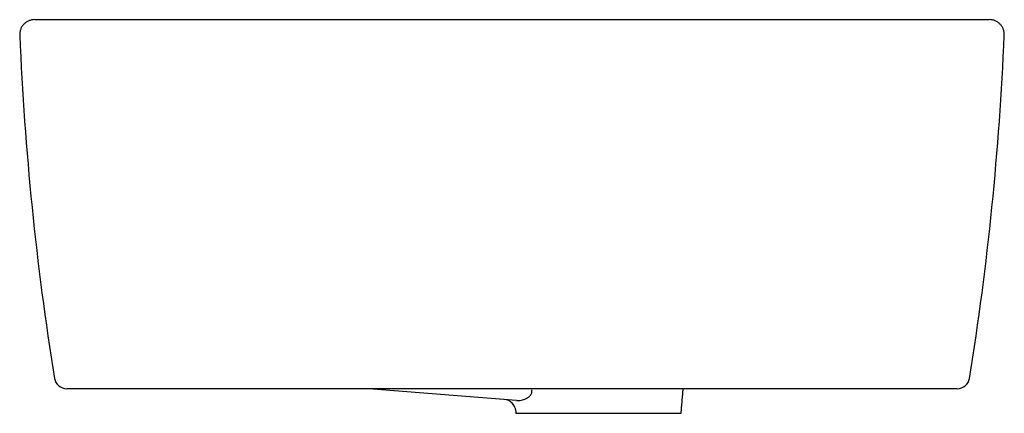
# Model space of a CAD drawing. Header units: millimetres. Extents: x 5707.473 to 5707.872, y 2425.858 to 2426.018.
import ezdxf

# ---------------------------------------------------------------- set-up
doc = ezdxf.new("R2010")
doc.units = ezdxf.units.MM
doc.layers.add('SANINDUSA', color=3, linetype='Continuous')

msp = doc.modelspace()

# ---------------------------------------------------------------- linework, layer by layer
at = {"layer": 'SANINDUSA'}
for p, q in [((5707.674302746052, 2425.862884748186), (5707.614322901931, 2425.867668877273)), ((5707.707522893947, 2425.857668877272), (5707.674022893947, 2425.857668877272)), ((5707.741022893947, 2425.857668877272), (5707.707522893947, 2425.857668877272))]:
    msp.add_line(p, q, dxfattribs=at)
for centre, radius, start, end in [((5708.671596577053, 2426.061837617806), 1.2, 182.4081263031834, 189.1082473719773), ((5706.673222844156, 2426.061837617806), 1.2, 350.8917526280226, 357.5918736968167), ((5707.491815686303, 2425.872848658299), 0.00518021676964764, 190.8067782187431, 269.2568403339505), ((5707.853003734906, 2425.872848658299), 0.005180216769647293, 270.7431596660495, 349.1932217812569), ((5707.668948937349, 2425.858295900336), 0.005000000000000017, 4.71494021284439, 85.439612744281)]:
    msp.add_arc(centre, radius, start, end, dxfattribs=at)
for points, knots in [([(5707.478651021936, 2426.017668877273), (5707.478244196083, 2426.017668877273), (5707.477842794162, 2426.017627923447), (5707.477248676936, 2426.01750619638), (5707.477051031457, 2426.017455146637), (5707.4766651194, 2426.017334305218), (5707.476476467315, 2426.017264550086), (5707.475923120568, 2426.017027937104), (5707.475570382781, 2426.016833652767), (5707.474901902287, 2426.016370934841), (5707.474596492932, 2426.016109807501), (5707.474179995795, 2426.015675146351), (5707.474048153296, 2426.015523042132), (5707.473798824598, 2426.015204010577), (5707.473681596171, 2426.015037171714), (5707.473359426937, 2426.014525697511), (5707.473180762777, 2426.014166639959), (5707.472967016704, 2426.013600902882), (5707.472904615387, 2426.013406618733), (5707.472800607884, 2426.013015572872), (5707.472758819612, 2426.012818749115), (5707.472663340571, 2426.012224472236), (5707.472639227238, 2426.011823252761), (5707.472656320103, 2426.011416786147)], [0, 0, 0, 0, 0.124999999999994, 0.124999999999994, 0.187499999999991, 0.187499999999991, 0.249999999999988, 0.249999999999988, 0.37499999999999, 0.37499999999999, 0.499999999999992, 0.499999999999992, 0.562499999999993, 0.562499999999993, 0.624999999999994, 0.624999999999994, 0.749999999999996, 0.749999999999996, 0.812499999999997, 0.812499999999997, 0.874999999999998, 0.874999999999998, 1, 1, 1, 1]), ([(5707.478774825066, 2426.017668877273), (5707.478776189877, 2426.017668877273), (5707.478826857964, 2426.017668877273), (5707.478976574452, 2426.017668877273), (5707.479038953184, 2426.017668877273), (5707.479187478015, 2426.017668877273), (5707.479273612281, 2426.017668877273), (5707.479762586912, 2426.017668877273), (5707.480338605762, 2426.017668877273), (5707.481290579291, 2426.017668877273), (5707.481492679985, 2426.017668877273), (5707.481920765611, 2426.017668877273), (5707.48214668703, 2426.017668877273), (5707.482852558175, 2426.017668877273), (5707.483362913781, 2426.017668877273), (5707.485010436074, 2426.017668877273), (5707.486262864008, 2426.017668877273), (5707.487675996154, 2426.017668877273)], [0, 0, 0, 0, 0.1250000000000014, 0.1250000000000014, 0.1875000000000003, 0.1875000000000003, 0.2499999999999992, 0.2499999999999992, 0.5000000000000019, 0.5000000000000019, 0.5625000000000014, 0.5625000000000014, 0.6250000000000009, 0.6250000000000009, 0.7499999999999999, 0.7499999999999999, 1, 1, 1, 1]), ([(5707.487675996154, 2426.017668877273), (5707.493857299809, 2426.017668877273), (5707.500302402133, 2426.017668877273), (5707.508686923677, 2426.017668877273), (5707.510380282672, 2426.017668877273), (5707.513800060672, 2426.017668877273), (5707.515527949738, 2426.017668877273), (5707.520743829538, 2426.017668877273), (5707.524267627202, 2426.017668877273), (5707.534975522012, 2426.017668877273), (5707.54229569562, 2426.017668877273), (5707.55729262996, 2426.017668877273), (5707.56496959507, 2426.017668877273), (5707.576756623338, 2426.017668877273), (5707.580730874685, 2426.017668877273), (5707.586761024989, 2426.017668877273), (5707.588782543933, 2426.017668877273), (5707.592848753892, 2426.017668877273), (5707.594896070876, 2426.017668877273), (5707.605151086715, 2426.017668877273), (5707.613416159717, 2426.017668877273), (5707.630066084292, 2426.017668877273), (5707.638450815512, 2426.017668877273), (5707.655339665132, 2426.017668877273), (5707.663843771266, 2426.017668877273), (5707.672409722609, 2426.017668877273)], [0, 0, 0, 0, 0.1249999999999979, 0.1249999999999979, 0.1562499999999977, 0.1562499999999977, 0.1874999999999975, 0.1874999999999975, 0.2499999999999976, 0.2499999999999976, 0.3749999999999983, 0.3749999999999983, 0.499999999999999, 0.499999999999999, 0.5624999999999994, 0.5624999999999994, 0.5937499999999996, 0.5937499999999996, 0.6249999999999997, 0.6249999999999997, 0.7499999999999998, 0.7499999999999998, 0.8749999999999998, 0.8749999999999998, 1, 1, 1, 1]), ([(5707.672409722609, 2426.017668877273), (5707.680976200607, 2426.017668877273), (5707.689515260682, 2426.017668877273), (5707.7001552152, 2426.017668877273), (5707.702281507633, 2426.017668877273), (5707.706530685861, 2426.017668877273), (5707.708654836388, 2426.017668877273), (5707.714998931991, 2426.017668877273), (5707.71919743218, 2426.017668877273), (5707.731701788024, 2426.017668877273), (5707.739916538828, 2426.017668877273), (5707.756108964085, 2426.017668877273), (5707.764086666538, 2426.017668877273), (5707.775873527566, 2426.017668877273), (5707.779772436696, 2426.017668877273), (5707.785575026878, 2426.017668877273), (5707.787501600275, 2426.017668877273), (5707.791339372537, 2426.017668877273), (5707.793252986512, 2426.017668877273), (5707.802745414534, 2426.017668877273), (5707.810100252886, 2426.017668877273), (5707.82434375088, 2426.017668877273), (5707.831231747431, 2426.017668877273), (5707.844540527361, 2426.017668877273), (5707.850961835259, 2426.017668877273), (5707.857143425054, 2426.017668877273)], [0, 0, 0, 0, 0.1250000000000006, 0.1250000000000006, 0.1562500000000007, 0.1562500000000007, 0.1875000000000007, 0.1875000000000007, 0.2500000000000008, 0.2500000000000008, 0.3750000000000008, 0.3750000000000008, 0.5000000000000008, 0.5000000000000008, 0.5625000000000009, 0.5625000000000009, 0.5937500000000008, 0.5937500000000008, 0.6250000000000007, 0.6250000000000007, 0.7500000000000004, 0.7500000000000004, 0.8750000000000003, 0.8750000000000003, 1, 1, 1, 1]), ([(5707.857143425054, 2426.017668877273), (5707.857850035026, 2426.017668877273), (5707.858519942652, 2426.017668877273), (5707.859469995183, 2426.017668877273), (5707.85977801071, 2426.017668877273), (5707.860371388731, 2426.017668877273), (5707.860657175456, 2426.017668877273), (5707.862032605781, 2426.017668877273), (5707.862963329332, 2426.017668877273), (5707.863914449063, 2426.017668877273), (5707.864093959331, 2426.017668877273), (5707.864431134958, 2426.017668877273), (5707.864588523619, 2426.017668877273), (5707.865022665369, 2426.017668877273), (5707.865263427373, 2426.017668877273), (5707.865843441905, 2426.017668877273), (5707.866041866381, 2426.017668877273), (5707.866044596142, 2426.017668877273)], [0, 0, 0, 0, 0.1249999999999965, 0.1249999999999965, 0.1874999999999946, 0.1874999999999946, 0.2499999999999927, 0.2499999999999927, 0.4999999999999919, 0.4999999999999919, 0.5624999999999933, 0.5624999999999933, 0.6249999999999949, 0.6249999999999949, 0.7499999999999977, 0.7499999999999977, 1, 1, 1, 1]), ([(5707.872163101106, 2426.011416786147), (5707.87218019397, 2426.011823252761), (5707.872156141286, 2426.012226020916), (5707.872059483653, 2426.012824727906), (5707.872016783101, 2426.013024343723), (5707.871912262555, 2426.013414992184), (5707.871850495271, 2426.013606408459), (5707.871637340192, 2426.014169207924), (5707.871458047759, 2426.014529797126), (5707.871023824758, 2426.015217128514), (5707.870775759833, 2426.015533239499), (5707.870358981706, 2426.015967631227), (5707.870212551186, 2426.016105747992), (5707.869904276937, 2426.016368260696), (5707.869742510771, 2426.016492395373), (5707.869245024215, 2426.016835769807), (5707.868893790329, 2426.017029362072), (5707.868337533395, 2426.017266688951), (5707.868146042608, 2426.017337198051), (5707.867759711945, 2426.017457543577), (5707.867564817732, 2426.017507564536), (5707.866975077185, 2426.017627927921), (5707.866575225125, 2426.017668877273), (5707.866168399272, 2426.017668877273)], [0, 0, 0, 0, 0.1250000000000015, 0.1250000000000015, 0.1875000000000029, 0.1875000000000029, 0.2500000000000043, 0.2500000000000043, 0.3750000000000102, 0.3750000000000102, 0.5000000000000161, 0.5000000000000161, 0.5625000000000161, 0.5625000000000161, 0.625000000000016, 0.625000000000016, 0.750000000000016, 0.750000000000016, 0.812500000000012, 0.812500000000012, 0.8750000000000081, 0.8750000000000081, 1, 1, 1, 1]), ([(5707.500989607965, 2425.867668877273), (5707.500255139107, 2425.867668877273), (5707.499558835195, 2425.867668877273), (5707.498571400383, 2425.867668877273), (5707.498251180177, 2425.867668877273), (5707.497634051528, 2425.867668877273), (5707.497336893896, 2425.867668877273), (5707.495907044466, 2425.867668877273), (5707.494940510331, 2425.867668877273), (5707.493953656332, 2425.867668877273), (5707.493767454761, 2425.867668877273), (5707.493417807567, 2425.867668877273), (5707.493254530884, 2425.867668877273), (5707.492804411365, 2425.867668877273), (5707.492555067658, 2425.867668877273), (5707.4919549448, 2425.867668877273), (5707.491750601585, 2425.867668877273), (5707.491748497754, 2425.867668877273)], [0, 0, 0, 0, 0.1250000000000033, 0.1250000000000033, 0.1875000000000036, 0.1875000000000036, 0.250000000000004, 0.250000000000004, 0.5000000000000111, 0.5000000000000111, 0.562500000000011, 0.562500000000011, 0.6250000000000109, 0.6250000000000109, 0.7500000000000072, 0.7500000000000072, 1, 1, 1, 1]), ([(5707.672409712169, 2425.867668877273), (5707.664469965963, 2425.867668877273), (5707.656590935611, 2425.867668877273), (5707.640949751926, 2425.867668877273), (5707.633187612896, 2425.867668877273), (5707.6177800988, 2425.867668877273), (5707.61013485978, 2425.867668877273), (5707.600652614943, 2425.867668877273), (5707.598759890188, 2425.867668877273), (5707.59498195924, 2425.867668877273), (5707.593097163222, 2425.867668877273), (5707.587483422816, 2425.867668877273), (5707.583785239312, 2425.867668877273), (5707.572821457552, 2425.867668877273), (5707.565686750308, 2425.867668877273), (5707.551759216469, 2425.867668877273), (5707.544966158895, 2425.867668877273), (5707.535035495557, 2425.867668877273), (5707.531768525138, 2425.867668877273), (5707.52693421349, 2425.867668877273), (5707.525333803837, 2425.867668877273), (5707.522155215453, 2425.867668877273), (5707.520575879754, 2425.867668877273), (5707.512760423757, 2425.867668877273), (5707.506752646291, 2425.867668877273), (5707.500989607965, 2425.867668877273)], [0, 0, 0, 0, 0.1249999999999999, 0.1249999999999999, 0.2499999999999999, 0.2499999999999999, 0.3749999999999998, 0.3749999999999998, 0.4062499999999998, 0.4062499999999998, 0.4374999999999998, 0.4374999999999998, 0.4999999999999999, 0.4999999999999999, 0.6249999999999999, 0.6249999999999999, 0.7499999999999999, 0.7499999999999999, 0.8124999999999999, 0.8124999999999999, 0.8437499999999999, 0.8437499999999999, 0.8749999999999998, 0.8749999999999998, 1, 1, 1, 1]), ([(5707.843829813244, 2425.867668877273), (5707.838066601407, 2425.867668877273), (5707.83208750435, 2425.867668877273), (5707.81971048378, 2425.867668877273), (5707.813312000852, 2425.867668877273), (5707.800096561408, 2425.867668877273), (5707.793280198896, 2425.867668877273), (5707.784493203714, 2425.867668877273), (5707.782722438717, 2425.867668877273), (5707.779153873, 2425.867668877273), (5707.77735645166, 2425.867668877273), (5707.771951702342, 2425.867668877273), (5707.768322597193, 2425.867668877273), (5707.757358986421, 2425.867668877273), (5707.749948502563, 2425.867668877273), (5707.734928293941, 2425.867668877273), (5707.727318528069, 2425.867668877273), (5707.715751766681, 2425.867668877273), (5707.711870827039, 2425.867668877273), (5707.706010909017, 2425.867668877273), (5707.704051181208, 2425.867668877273), (5707.700118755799, 2425.867668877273), (5707.698144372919, 2425.867668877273), (5707.688269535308, 2425.867668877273), (5707.680349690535, 2425.867668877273), (5707.672409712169, 2425.867668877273)], [0, 0, 0, 0, 0.1249999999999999, 0.1249999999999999, 0.2499999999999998, 0.2499999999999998, 0.3749999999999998, 0.3749999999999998, 0.4062499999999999, 0.4062499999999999, 0.4375000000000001, 0.4375000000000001, 0.5000000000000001, 0.5000000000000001, 0.625, 0.625, 0.7499999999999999, 0.7499999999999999, 0.8124999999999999, 0.8124999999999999, 0.8437499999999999, 0.8437499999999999, 0.8749999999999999, 0.8749999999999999, 1, 1, 1, 1]), ([(5707.674302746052, 2425.862884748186), (5707.674923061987, 2425.862835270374), (5707.675560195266, 2425.862881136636), (5707.676536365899, 2425.863077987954), (5707.676862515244, 2425.863165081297), (5707.677508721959, 2425.863382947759), (5707.677829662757, 2425.863513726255), (5707.678462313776, 2425.863828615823), (5707.678773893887, 2425.864012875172), (5707.679212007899, 2425.864335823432), (5707.679353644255, 2425.864451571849), (5707.67962487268, 2425.864703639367), (5707.679755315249, 2425.864840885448), (5707.679994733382, 2425.865138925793), (5707.680102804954, 2425.865298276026), (5707.680287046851, 2425.86564425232), (5707.680362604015, 2425.865831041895), (5707.680464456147, 2425.866223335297), (5707.680490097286, 2425.866424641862), (5707.68048809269, 2425.866837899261), (5707.680459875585, 2425.867046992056), (5707.680408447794, 2425.867251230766)], [0, 0, 0, 0, 0.2500000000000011, 0.2500000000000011, 0.3750000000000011, 0.3750000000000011, 0.500000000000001, 0.500000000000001, 0.625000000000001, 0.625000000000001, 0.6875000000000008, 0.6875000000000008, 0.7500000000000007, 0.7500000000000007, 0.8125000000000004, 0.8125000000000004, 0.8750000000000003, 0.8750000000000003, 0.9375000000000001, 0.9375000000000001, 1, 1, 1, 1]), ([(5707.853070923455, 2425.867668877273), (5707.853069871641, 2425.867668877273), (5707.853017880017, 2425.867668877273), (5707.852812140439, 2425.867668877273), (5707.852657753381, 2425.867668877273), (5707.852050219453, 2425.867668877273), (5707.85145308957, 2425.867668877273), (5707.850465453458, 2425.867668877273), (5707.850255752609, 2425.867668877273), (5707.849811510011, 2425.867668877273), (5707.849576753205, 2425.867668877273), (5707.848843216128, 2425.867668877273), (5707.848312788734, 2425.867668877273), (5707.846600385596, 2425.867668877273), (5707.845298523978, 2425.867668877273), (5707.843829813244, 2425.867668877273)], [0, 0, 0, 0, 0.1250000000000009, 0.1250000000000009, 0.2500000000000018, 0.2500000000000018, 0.500000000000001, 0.500000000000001, 0.562500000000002, 0.562500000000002, 0.625000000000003, 0.625000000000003, 0.750000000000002, 0.750000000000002, 1, 1, 1, 1])]:
    msp.add_open_spline(points, degree=3, knots=knots, dxfattribs=at)
for points in [[(5707.741022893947, 2425.857668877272), (5707.741897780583, 2425.867668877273)], [(5707.673931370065, 2425.858715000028), (5707.674022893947, 2425.857668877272)]]:
    msp.add_open_spline(points, degree=1, dxfattribs=at)

doc.saveas('drawing.dxf')
